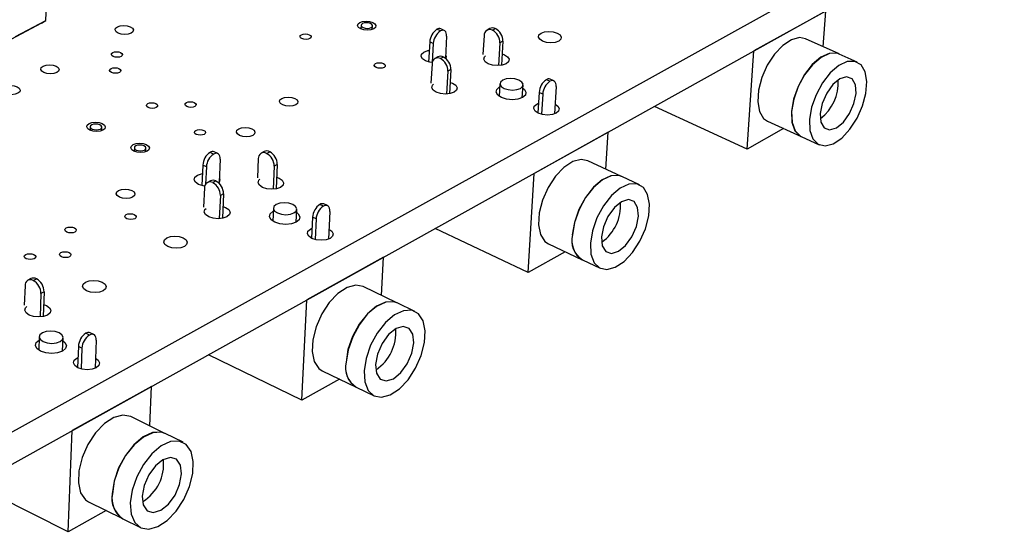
# Model space of a CAD drawing. Extents: x 71 to 211, y 71 to 143.
# Tile 12 of 13: x 174 to 211, y 93 to 113. Entities that reach past the tile are written whole.
import ezdxf

# ---------------------------------------------------------------- set-up
doc = ezdxf.new("R2010")
doc.units = 0
doc.layers.get('0').update_dxf_attribs({"linetype": 'CONTINUOUS'})

msp = doc.modelspace()

# ---------------------------------------------------------------- linework, layer by layer
at = {"color": 7, "linetype": 'CONTINUOUS'}
for p, q in [((210.883, 117.714), (128.768, 72.151)), ((210.791, 116.542), (128.79, 70.861)), ((174.893, 112.507), (174.939, 113.734)), ((204.177, 112.857), (201.482, 111.356)), ((204.08, 111.513), (204.177, 112.857)), ((173.742, 111.9), (174.893, 112.507)), ((174.726, 112.397), (174.893, 112.507)), ((174.726, 112.397), (173.576, 111.79)), ((186.726, 112.32), (186.719, 112.188)), ((187.149, 112.166), (187.155, 112.298)), ((189.706, 112.11), (189.574, 112.171)), ((189.851, 112.126), (189.719, 112.186)), ((191.567, 112.199), (191.456, 112.138)), ((191.662, 112.134), (191.773, 112.195)), ((189.304, 111.698), (189.263, 110.941)), ((189.436, 111.637), (189.304, 111.698)), ((189.939, 111.911), (189.893, 111.084)), ((191.346, 111.935), (191.305, 111.22)), ((192.051, 111.723), (191.94, 111.662)), ((192.051, 111.723), (191.999, 110.819)), ((204.679, 111.243), (203.412, 111.814)), ((189.436, 111.637), (189.397, 110.918)), ((191.94, 111.662), (191.891, 110.807)), ((201.229, 107.672), (201.482, 111.356)), ((201.482, 111.356), (201.481, 111.356)), ((189.613, 111.134), (189.501, 111.073)), ((189.819, 111.13), (189.707, 111.068)), ((205.354, 110.938), (204.685, 111.24)), ((189.391, 110.869), (189.352, 110.153)), ((189.986, 110.594), (189.939, 109.737)), ((190.098, 110.655), (189.986, 110.594)), ((190.098, 110.655), (190.048, 109.749)), ((193.819, 110.216), (193.685, 110.278)), ((193.963, 110.233), (193.83, 110.294)), ((191.942, 110.13), (191.915, 109.652)), ((191.927, 110.005), (191.935, 110.01)), ((192.781, 109.602), (192.809, 110.08)), ((194.049, 110.017), (193.988, 108.991)), ((193.414, 109.802), (193.368, 109.028)), ((193.547, 109.74), (193.414, 109.802)), ((193.547, 109.74), (193.502, 108.979)), ((193.322, 109.36), (193.39, 109.39)), ((201.229, 107.672), (197.741, 109.273)), ((201.988, 108.721), (203.251, 108.144)), ((176.556, 108.511), (176.55, 108.375)), ((176.985, 108.357), (176.99, 108.493)), ((202.596, 108.443), (201.229, 107.672)), ((196.005, 108.305), (193.223, 106.755)), ((195.919, 106.919), (196.005, 108.305)), ((196.005, 108.305), (196.005, 108.305)), ((203.258, 108.141), (203.925, 107.836)), ((178.211, 107.723), (178.205, 107.586)), ((178.641, 107.567), (178.647, 107.704)), ((181.19, 107.485), (181.058, 107.547)), ((181.344, 107.501), (181.212, 107.563)), ((181.434, 107.286), (181.395, 106.414)), ((182.865, 107.311), (182.831, 106.589)), ((183.088, 107.578), (182.973, 107.516)), ((183.179, 107.51), (183.294, 107.572)), ((196.508, 106.646), (195.238, 107.235)), ((180.783, 107.067), (180.749, 106.3)), ((180.915, 107.004), (180.783, 107.067)), ((180.915, 107.004), (180.886, 106.35)), ((183.461, 107.029), (183.419, 106.163)), ((183.576, 107.092), (183.461, 107.029)), ((183.576, 107.092), (183.532, 106.176)), ((193.002, 103.032), (193.223, 106.755)), ((193.223, 106.755), (193.222, 106.755)), ((197.185, 106.331), (196.515, 106.643)), ((180.846, 106.211), (180.814, 105.486)), ((181.07, 106.479), (180.954, 106.416)), ((181.276, 106.472), (181.16, 106.409)), ((181.443, 105.927), (181.403, 105.058)), ((181.558, 105.99), (181.443, 105.927)), ((181.558, 105.99), (181.516, 105.071)), ((183.433, 105.452), (183.41, 104.965)), ((184.289, 104.921), (184.313, 105.409)), ((185.313, 105.529), (185.179, 105.592)), ((185.466, 105.546), (185.333, 105.609)), ((184.903, 105.108), (184.864, 104.324)), ((185.036, 105.045), (184.903, 105.108)), ((185.036, 105.045), (184.998, 104.274)), ((185.555, 105.331), (185.502, 104.291)), ((184.825, 104.668), (184.882, 104.695)), ((193.002, 103.032), (189.505, 104.685)), ((193.764, 104.108), (195.031, 103.512)), ((187.568, 103.605), (184.694, 102.004)), ((187.492, 102.176), (187.568, 103.605)), ((187.567, 103.605), (187.568, 103.605)), ((194.389, 103.814), (193.002, 103.032)), ((195.037, 103.509), (195.706, 103.194)), ((174.329, 102.806), (174.211, 102.741)), ((174.105, 102.535), (174.078, 101.805)), ((174.416, 102.733), (174.535, 102.798)), ((188.072, 101.898), (186.799, 102.507)), ((174.702, 102.244), (174.669, 101.365)), ((174.821, 102.309), (174.702, 102.244)), ((174.821, 102.309), (174.785, 101.38)), ((184.507, 98.241), (184.694, 102.004)), ((184.694, 102.004), (184.693, 102.004)), ((188.751, 101.573), (188.079, 101.895)), ((174.643, 100.619), (174.624, 100.122)), ((175.517, 100.086), (175.536, 100.584)), ((176.524, 100.686), (176.39, 100.751)), ((176.688, 100.703), (176.554, 100.768)), ((176.108, 100.259), (176.077, 99.464)), ((176.243, 100.193), (176.108, 100.259)), ((176.778, 100.489), (176.736, 99.436)), ((176.046, 99.82), (176.092, 99.843)), ((176.243, 100.193), (176.212, 99.413)), ((184.507, 98.241), (181.002, 99.948)), ((185.27, 99.345), (186.54, 98.73)), ((178.851, 98.749), (175.881, 97.094)), ((178.788, 97.274), (178.851, 98.749)), ((178.85, 98.749), (178.851, 98.749)), ((185.913, 99.034), (184.507, 98.241)), ((186.547, 98.726), (187.218, 98.401)), ((179.358, 96.992), (178.082, 97.622)), ((175.731, 93.291), (175.881, 97.094)), ((175.881, 97.094), (175.88, 97.094)), ((180.039, 96.657), (179.365, 96.989)), ((175.731, 93.291), (172.219, 95.055)), ((176.494, 94.425), (177.767, 93.789)), ((177.155, 94.094), (175.731, 93.291)), ((177.773, 93.785), (178.445, 93.45))]:
    msp.add_line(p, q, dxfattribs=at)
for points in [[(186.68, 112.43), (186.785, 112.467), (186.914, 112.48), (187.047, 112.467), (187.164, 112.43), (187.247, 112.375), (187.283, 112.309), (187.267, 112.244), (187.202, 112.189), (187.097, 112.152), (186.967, 112.139), (186.834, 112.152), (186.717, 112.189), (186.635, 112.244), (186.598, 112.309), (186.614, 112.375), (186.68, 112.43)], [(186.801, 112.234), (186.874, 112.211), (186.957, 112.203), (187.038, 112.211), (187.104, 112.234), (187.145, 112.269), (187.155, 112.309), (187.132, 112.35), (187.08, 112.385), (187.007, 112.408), (186.924, 112.416), (186.844, 112.408), (186.778, 112.385), (186.737, 112.35), (186.727, 112.309), (186.749, 112.269), (186.801, 112.234)], [(177.574, 112.267), (177.681, 112.304), (177.81, 112.317), (177.943, 112.304), (178.059, 112.267), (178.14, 112.212), (178.174, 112.146), (178.156, 112.081), (178.089, 112.026), (177.982, 111.989), (177.853, 111.976), (177.72, 111.989), (177.604, 112.026), (177.523, 112.081), (177.489, 112.146), (177.507, 112.212), (177.574, 112.267)], [(189.939, 111.911), (189.937, 111.974), (189.927, 112.029), (189.907, 112.074), (189.878, 112.108), (189.842, 112.129), (189.801, 112.137), (189.755, 112.13), (189.706, 112.11)], [(193.487, 112.029), (193.618, 112.075), (193.779, 112.091), (193.946, 112.075), (194.093, 112.029), (194.198, 111.959), (194.246, 111.878), (194.228, 111.796), (194.148, 111.726), (194.017, 111.68), (193.855, 111.663), (193.688, 111.68), (193.541, 111.726), (193.436, 111.796), (193.388, 111.878), (193.406, 111.959), (193.487, 112.029)], [(184.485, 111.968), (184.55, 111.99), (184.628, 111.998), (184.709, 111.99), (184.78, 111.968), (184.83, 111.934), (184.852, 111.895), (184.842, 111.855), (184.802, 111.821), (184.737, 111.798), (184.659, 111.791), (184.578, 111.798), (184.507, 111.821), (184.457, 111.855), (184.435, 111.895), (184.445, 111.934), (184.485, 111.968)], [(203.412, 111.814), (203.193, 111.857), (202.887, 111.78), (202.564, 111.568), (202.254, 111.241), (201.983, 110.826), (201.776, 110.361), (201.652, 109.888), (201.622, 109.449), (201.688, 109.083), (201.844, 108.823), (201.988, 108.721)], [(177.4, 111.3), (177.465, 111.322), (177.544, 111.33), (177.625, 111.322), (177.695, 111.3), (177.745, 111.266), (177.765, 111.226), (177.754, 111.186), (177.713, 111.152), (177.648, 111.129), (177.569, 111.121), (177.488, 111.129), (177.418, 111.152), (177.368, 111.186), (177.348, 111.226), (177.359, 111.266), (177.4, 111.3)], [(189.397, 110.918), (189.306, 110.931), (189.144, 110.983), (189.029, 111.059), (188.978, 111.15), (188.999, 111.24), (189.089, 111.317)], [(189.089, 111.317), (189.234, 111.368), (189.287, 111.377)], [(189.9, 111.207), (189.924, 111.15), (189.909, 111.07)], [(192.024, 111.244), (192.115, 111.211), (192.231, 111.134), (192.282, 111.043), (192.262, 110.953), (192.173, 110.876), (192.028, 110.825), (191.85, 110.807), (191.666, 110.825), (191.504, 110.876), (191.388, 110.953), (191.336, 111.043), (191.357, 111.134), (191.397, 111.178)], [(204.679, 111.243), (204.598, 111.271), (204.311, 111.264), (203.993, 111.118), (203.673, 110.844), (203.379, 110.468), (203.137, 110.022), (202.969, 109.547), (202.89, 109.085)], [(204.685, 111.24), (204.604, 111.268), (204.318, 111.261), (204, 111.115), (203.68, 110.841), (203.385, 110.465), (203.144, 110.019), (202.976, 109.544), (202.897, 109.082)], [(203.565, 108.777), (203.582, 108.37), (203.693, 108.053), (203.889, 107.855), (204.151, 107.793), (204.456, 107.873), (204.777, 108.086), (205.087, 108.415), (205.356, 108.829), (205.563, 109.293), (205.687, 109.765), (205.72, 110.204), (205.657, 110.57), (205.503, 110.832), (205.273, 110.966), (204.986, 110.96), (204.669, 110.813), (204.349, 110.539), (204.054, 110.162), (203.812, 109.715), (203.644, 109.24), (203.565, 108.777)], [(174.786, 110.788), (174.894, 110.825), (175.024, 110.838), (175.157, 110.825), (175.273, 110.788), (175.354, 110.732), (175.388, 110.666), (175.369, 110.6), (175.301, 110.544), (175.193, 110.506), (175.063, 110.493), (174.929, 110.506), (174.813, 110.544), (174.732, 110.6), (174.699, 110.666), (174.718, 110.732), (174.786, 110.788)], [(177.336, 110.696), (177.402, 110.718), (177.481, 110.726), (177.562, 110.718), (177.632, 110.696), (177.682, 110.662), (177.703, 110.621), (177.692, 110.581), (177.651, 110.547), (177.585, 110.525), (177.506, 110.517), (177.425, 110.525), (177.354, 110.547), (177.305, 110.581), (177.284, 110.621), (177.295, 110.662), (177.336, 110.696)], [(187.269, 110.885), (187.333, 110.908), (187.412, 110.916), (187.493, 110.908), (187.565, 110.885), (187.615, 110.851), (187.637, 110.811), (187.628, 110.771), (187.588, 110.737), (187.523, 110.714), (187.445, 110.706), (187.363, 110.714), (187.292, 110.737), (187.241, 110.771), (187.219, 110.811), (187.229, 110.851), (187.269, 110.885)], [(192.654, 110.258), (192.506, 110.305), (192.338, 110.322), (192.176, 110.305), (192.044, 110.258), (191.962, 110.188), (191.944, 110.105), (191.991, 110.022), (192.097, 109.952), (192.245, 109.905), (192.413, 109.888), (192.576, 109.905), (192.708, 109.952), (192.789, 110.022), (192.808, 110.105), (192.76, 110.188), (192.654, 110.258)], [(194.049, 110.017), (194.049, 110.08), (194.038, 110.136), (194.018, 110.181), (193.99, 110.215), (193.955, 110.236), (193.913, 110.243), (193.867, 110.237), (193.819, 110.216)], [(203.97, 109.006), (203.996, 108.682), (204.12, 108.466), (204.324, 108.39), (204.576, 108.465), (204.838, 108.681), (205.07, 109.003), (205.237, 109.383), (205.314, 109.764), (205.289, 110.088), (205.165, 110.305), (204.962, 110.382), (204.71, 110.308), (204.447, 110.093), (204.214, 109.769), (204.046, 109.388), (203.97, 109.006)], [(173.323, 110.011), (173.431, 110.049), (173.562, 110.062), (173.695, 110.049), (173.811, 110.011), (173.892, 109.955), (173.926, 109.889), (173.907, 109.822), (173.838, 109.766), (173.73, 109.728), (173.599, 109.715), (173.466, 109.728), (173.349, 109.766), (173.269, 109.822), (173.235, 109.889), (173.254, 109.955), (173.323, 110.011)], [(190.072, 110.178), (190.165, 110.143), (190.28, 110.066), (190.332, 109.975), (190.311, 109.883), (190.221, 109.806), (190.075, 109.754), (189.896, 109.736), (189.711, 109.754), (189.549, 109.806), (189.433, 109.883), (189.382, 109.975), (189.403, 110.066), (189.444, 110.11)], [(192.802, 109.96), (192.858, 109.914), (192.92, 109.806), (192.896, 109.698), (192.79, 109.607), (192.618, 109.545), (192.407, 109.524), (192.188, 109.545), (191.996, 109.607), (191.858, 109.698), (191.797, 109.806), (191.821, 109.914), (191.927, 110.005)], [(183.748, 109.576), (183.855, 109.613), (183.985, 109.627), (184.12, 109.613), (184.237, 109.576), (184.32, 109.519), (184.356, 109.453), (184.34, 109.386), (184.273, 109.33), (184.166, 109.292), (184.035, 109.279), (183.901, 109.292), (183.783, 109.33), (183.7, 109.386), (183.665, 109.453), (183.681, 109.519), (183.748, 109.576)], [(178.717, 109.38), (178.783, 109.403), (178.862, 109.411), (178.943, 109.403), (179.014, 109.38), (179.064, 109.346), (179.086, 109.305), (179.075, 109.265), (179.033, 109.231), (178.968, 109.208), (178.889, 109.2), (178.807, 109.208), (178.736, 109.231), (178.686, 109.265), (178.665, 109.305), (178.676, 109.346), (178.717, 109.38)], [(180.167, 109.42), (180.232, 109.443), (180.311, 109.451), (180.393, 109.443), (180.464, 109.42), (180.514, 109.386), (180.535, 109.345), (180.525, 109.305), (180.484, 109.27), (180.418, 109.247), (180.339, 109.239), (180.257, 109.247), (180.186, 109.27), (180.136, 109.305), (180.115, 109.345), (180.126, 109.386), (180.167, 109.42)], [(194.01, 109.354), (194.112, 109.283), (194.165, 109.191), (194.145, 109.099), (194.056, 109.021), (193.91, 108.969), (193.731, 108.951), (193.546, 108.969), (193.382, 109.021), (193.265, 109.099), (193.213, 109.191), (193.233, 109.283), (193.322, 109.36), (193.322, 109.36)], [(202.89, 109.085), (202.908, 108.677), (203.019, 108.361), (203.215, 108.163), (203.251, 108.144)], [(202.897, 109.082), (202.914, 108.674), (203.026, 108.358), (203.222, 108.159), (203.258, 108.141)], [(176.513, 108.626), (176.621, 108.664), (176.752, 108.677), (176.887, 108.664), (177.004, 108.626), (177.086, 108.569), (177.12, 108.502), (177.102, 108.435), (177.033, 108.378), (176.925, 108.34), (176.794, 108.327), (176.659, 108.34), (176.542, 108.378), (176.46, 108.435), (176.426, 108.502), (176.445, 108.569), (176.513, 108.626)], [(176.629, 108.425), (176.702, 108.401), (176.786, 108.393), (176.868, 108.401), (176.936, 108.425), (176.978, 108.46), (176.99, 108.502), (176.969, 108.544), (176.917, 108.58), (176.844, 108.603), (176.76, 108.612), (176.678, 108.603), (176.611, 108.58), (176.568, 108.544), (176.556, 108.502), (176.578, 108.46), (176.629, 108.425)], [(180.518, 108.375), (180.583, 108.398), (180.663, 108.406), (180.745, 108.398), (180.816, 108.375), (180.866, 108.34), (180.888, 108.299), (180.877, 108.259), (180.836, 108.224), (180.771, 108.201), (180.691, 108.193), (180.609, 108.201), (180.537, 108.224), (180.487, 108.259), (180.466, 108.299), (180.477, 108.34), (180.518, 108.375)], [(182.132, 108.434), (182.239, 108.472), (182.37, 108.485), (182.505, 108.472), (182.623, 108.434), (182.706, 108.377), (182.742, 108.31), (182.725, 108.243), (182.657, 108.186), (182.55, 108.148), (182.419, 108.135), (182.284, 108.148), (182.166, 108.186), (182.083, 108.243), (182.047, 108.31), (182.065, 108.377), (182.132, 108.434)], [(178.168, 107.838), (178.276, 107.876), (178.407, 107.89), (178.542, 107.876), (178.66, 107.838), (178.742, 107.781), (178.777, 107.714), (178.759, 107.646), (178.691, 107.589), (178.582, 107.551), (178.451, 107.537), (178.316, 107.551), (178.198, 107.589), (178.116, 107.646), (178.081, 107.714), (178.099, 107.781), (178.168, 107.838)], [(178.285, 107.636), (178.358, 107.612), (178.443, 107.603), (178.525, 107.612), (178.593, 107.636), (178.635, 107.671), (178.647, 107.714), (178.625, 107.756), (178.573, 107.791), (178.5, 107.815), (178.415, 107.824), (178.333, 107.815), (178.266, 107.791), (178.223, 107.756), (178.212, 107.714), (178.233, 107.671), (178.285, 107.636)], [(181.434, 107.286), (181.432, 107.35), (181.421, 107.405), (181.399, 107.451), (181.369, 107.485), (181.332, 107.506), (181.289, 107.513), (181.241, 107.506), (181.19, 107.485)], [(195.238, 107.235), (194.995, 107.282), (194.678, 107.201), (194.345, 106.983), (194.026, 106.648), (193.75, 106.226), (193.54, 105.754), (193.417, 105.275), (193.39, 104.831), (193.463, 104.462), (193.628, 104.202), (193.764, 104.108)], [(180.861, 106.279), (180.79, 106.291), (180.627, 106.344), (180.513, 106.423), (180.464, 106.516), (180.488, 106.61), (180.582, 106.689)], [(180.582, 106.689), (180.731, 106.742), (180.769, 106.749)], [(181.402, 106.576), (181.425, 106.516), (181.401, 106.423), (181.381, 106.398)], [(183.553, 106.617), (183.654, 106.579), (183.769, 106.5), (183.819, 106.406), (183.795, 106.313), (183.702, 106.233), (183.554, 106.18), (183.372, 106.162), (183.186, 106.18), (183.022, 106.233), (182.907, 106.313), (182.857, 106.406), (182.881, 106.5), (182.923, 106.545)], [(196.508, 106.646), (196.409, 106.68), (196.111, 106.669), (195.783, 106.518), (195.453, 106.237), (195.152, 105.853), (194.905, 105.4), (194.737, 104.918), (194.66, 104.451)], [(196.515, 106.643), (196.415, 106.676), (196.118, 106.666), (195.789, 106.514), (195.46, 106.234), (195.158, 105.85), (194.912, 105.397), (194.743, 104.915), (194.667, 104.447)], [(177.621, 106.117), (177.73, 106.156), (177.863, 106.169), (177.998, 106.156), (178.116, 106.117), (178.199, 106.059), (178.234, 105.991), (178.216, 105.923), (178.147, 105.865), (178.038, 105.826), (177.906, 105.813), (177.77, 105.826), (177.652, 105.865), (177.569, 105.923), (177.534, 105.991), (177.553, 106.059), (177.621, 106.117)], [(195.337, 104.133), (195.359, 103.722), (195.478, 103.403), (195.683, 103.206), (195.956, 103.147), (196.273, 103.231), (196.604, 103.451), (196.921, 103.787), (197.197, 104.209), (197.406, 104.679), (197.53, 105.158), (197.559, 105.601), (197.489, 105.97), (197.327, 106.233), (197.086, 106.365), (196.788, 106.355), (196.46, 106.202), (196.131, 105.922), (195.829, 105.537), (195.583, 105.083), (195.414, 104.601), (195.337, 104.133)], [(195.754, 104.369), (195.785, 104.042), (195.917, 103.826), (196.129, 103.752), (196.39, 103.831), (196.66, 104.052), (196.897, 104.38), (197.067, 104.767), (197.142, 105.152), (197.112, 105.479), (196.981, 105.696), (196.769, 105.772), (196.508, 105.693), (196.238, 105.472), (195.999, 105.143), (195.83, 104.756), (195.754, 104.369)], [(181.537, 105.515), (181.64, 105.477), (181.755, 105.397), (181.804, 105.303), (181.78, 105.208), (181.686, 105.128), (181.537, 105.075), (181.354, 105.056), (181.167, 105.075), (181.003, 105.128), (180.888, 105.208), (180.839, 105.303), (180.864, 105.397), (180.906, 105.442)], [(184.161, 105.589), (184.012, 105.637), (183.842, 105.654), (183.676, 105.637), (183.541, 105.589), (183.456, 105.516), (183.434, 105.431), (183.48, 105.345), (183.585, 105.272), (183.734, 105.224), (183.905, 105.207), (184.071, 105.224), (184.206, 105.272), (184.291, 105.345), (184.312, 105.431), (184.267, 105.516), (184.161, 105.589)], [(185.555, 105.331), (185.553, 105.395), (185.542, 105.45), (185.521, 105.496), (185.491, 105.53), (185.454, 105.551), (185.411, 105.557), (185.363, 105.55), (185.313, 105.529)], [(177.907, 105.21), (177.973, 105.233), (178.054, 105.241), (178.136, 105.233), (178.208, 105.21), (178.259, 105.174), (178.28, 105.133), (178.269, 105.091), (178.227, 105.056), (178.161, 105.032), (178.08, 105.024), (177.998, 105.032), (177.926, 105.056), (177.875, 105.091), (177.854, 105.133), (177.865, 105.174), (177.907, 105.21)], [(184.308, 105.292), (184.37, 105.24), (184.429, 105.129), (184.402, 105.017), (184.292, 104.922), (184.115, 104.859), (183.9, 104.837), (183.678, 104.859), (183.484, 104.922), (183.347, 105.017), (183.288, 105.129), (183.316, 105.24), (183.426, 105.334), (183.426, 105.334)], [(175.657, 104.71), (175.724, 104.733), (175.805, 104.742), (175.887, 104.733), (175.959, 104.71), (176.01, 104.674), (176.031, 104.632), (176.019, 104.591), (175.977, 104.555), (175.91, 104.531), (175.829, 104.523), (175.747, 104.531), (175.675, 104.555), (175.624, 104.591), (175.603, 104.632), (175.615, 104.674), (175.657, 104.71)], [(185.521, 104.662), (185.625, 104.588), (185.676, 104.493), (185.653, 104.398), (185.56, 104.318), (185.411, 104.264), (185.228, 104.245), (185.04, 104.264), (184.876, 104.318), (184.759, 104.398), (184.709, 104.493), (184.732, 104.588), (184.825, 104.668)], [(179.426, 104.334), (179.563, 104.383), (179.729, 104.4), (179.9, 104.383), (180.049, 104.334), (180.154, 104.261), (180.198, 104.175), (180.176, 104.088), (180.09, 104.015), (179.953, 103.966), (179.786, 103.949), (179.616, 103.966), (179.467, 104.015), (179.362, 104.088), (179.318, 104.175), (179.34, 104.261), (179.426, 104.334)], [(174.131, 103.71), (174.198, 103.734), (174.279, 103.742), (174.362, 103.734), (174.434, 103.71), (174.485, 103.674), (174.506, 103.632), (174.494, 103.59), (174.451, 103.554), (174.384, 103.531), (174.303, 103.522), (174.22, 103.531), (174.148, 103.554), (174.098, 103.59), (174.077, 103.632), (174.089, 103.674), (174.131, 103.71)], [(175.456, 103.782), (175.522, 103.806), (175.603, 103.814), (175.686, 103.806), (175.759, 103.782), (175.809, 103.747), (175.83, 103.705), (175.819, 103.662), (175.776, 103.627), (175.709, 103.603), (175.628, 103.595), (175.545, 103.603), (175.473, 103.627), (175.423, 103.662), (175.402, 103.705), (175.413, 103.747), (175.456, 103.782)], [(176.381, 102.668), (176.519, 102.717), (176.687, 102.734), (176.858, 102.717), (177.007, 102.668), (177.112, 102.594), (177.156, 102.506), (177.132, 102.419), (177.045, 102.345), (176.907, 102.296), (176.74, 102.278), (176.568, 102.296), (176.418, 102.345), (176.314, 102.419), (176.27, 102.506), (176.294, 102.594), (176.381, 102.668)], [(186.799, 102.507), (186.529, 102.559), (186.201, 102.473), (185.858, 102.249), (185.53, 101.906), (185.247, 101.476), (185.035, 100.997), (184.913, 100.511), (184.89, 100.063), (184.97, 99.691), (185.144, 99.43), (185.27, 99.345)], [(174.803, 101.837), (174.914, 101.795), (175.028, 101.713), (175.076, 101.617), (175.05, 101.52), (174.953, 101.438), (174.8, 101.383), (174.615, 101.364), (174.426, 101.383), (174.261, 101.438), (174.147, 101.52), (174.099, 101.617), (174.126, 101.713), (174.17, 101.76)], [(188.072, 101.898), (187.952, 101.938), (187.643, 101.924), (187.303, 101.767), (186.964, 101.479), (186.655, 101.088), (186.405, 100.627), (186.235, 100.138), (186.161, 99.665)], [(188.079, 101.895), (187.959, 101.935), (187.65, 101.921), (187.31, 101.763), (186.971, 101.476), (186.662, 101.084), (186.411, 100.624), (186.241, 100.135), (186.167, 99.662)], [(186.839, 99.337), (186.867, 98.922), (186.994, 98.602), (187.21, 98.405), (187.494, 98.349), (187.822, 98.438), (188.164, 98.665), (188.49, 99.008), (188.771, 99.437), (188.983, 99.916), (189.107, 100.4), (189.132, 100.848), (189.055, 101.22), (188.883, 101.483), (188.632, 101.614), (188.322, 101.599), (187.983, 101.441), (187.643, 101.153), (187.334, 100.761), (187.084, 100.3), (186.913, 99.81), (186.839, 99.337)], [(187.27, 99.58), (187.306, 99.251), (187.446, 99.034), (187.667, 98.962), (187.938, 99.046), (188.215, 99.272), (188.458, 99.607), (188.63, 99.999), (188.704, 100.389), (188.669, 100.719), (188.53, 100.937), (188.309, 101.01), (188.039, 100.927), (187.76, 100.701), (187.516, 100.365), (187.344, 99.972), (187.27, 99.58)], [(175.387, 100.765), (175.237, 100.815), (175.064, 100.833), (174.895, 100.815), (174.756, 100.765), (174.668, 100.69), (174.643, 100.602), (174.687, 100.513), (174.792, 100.438), (174.942, 100.388), (175.115, 100.37), (175.284, 100.388), (175.423, 100.438), (175.512, 100.513), (175.536, 100.602), (175.492, 100.69), (175.387, 100.765)], [(176.778, 100.489), (176.776, 100.553), (176.763, 100.609), (176.741, 100.655), (176.71, 100.689), (176.671, 100.71), (176.626, 100.716), (176.576, 100.708), (176.524, 100.686)], [(175.532, 100.47), (175.601, 100.411), (175.658, 100.296), (175.626, 100.181), (175.511, 100.083), (175.33, 100.018), (175.111, 99.995), (174.886, 100.018), (174.691, 100.083), (174.554, 100.181), (174.498, 100.296), (174.529, 100.411), (174.645, 100.509)], [(176.751, 99.815), (176.857, 99.738), (176.906, 99.64), (176.88, 99.542), (176.783, 99.459), (176.629, 99.403), (176.443, 99.384), (176.253, 99.403), (176.087, 99.459), (175.971, 99.542), (175.922, 99.64), (175.949, 99.738), (176.046, 99.82), (176.046, 99.82)], [(178.082, 97.622), (178.08, 97.623), (177.784, 97.679), (177.443, 97.588), (177.089, 97.357), (176.752, 97.007), (176.463, 96.569), (176.248, 96.082), (176.126, 95.589), (176.108, 95.136), (176.195, 94.762), (176.38, 94.501), (176.494, 94.425)], [(179.358, 96.992), (179.215, 97.04), (178.894, 97.022), (178.542, 96.858), (178.193, 96.563), (177.876, 96.164), (177.621, 95.695), (177.45, 95.199), (177.378, 94.72)], [(179.365, 96.989), (179.222, 97.037), (178.9, 97.018), (178.549, 96.855), (178.2, 96.56), (177.883, 96.16), (177.628, 95.691), (177.457, 95.195), (177.385, 94.717)], [(178.058, 94.381), (178.092, 93.962), (178.229, 93.64), (178.455, 93.445), (178.752, 93.392), (179.091, 93.487), (179.444, 93.72), (179.78, 94.071), (180.067, 94.508), (180.282, 94.994), (180.405, 95.485), (180.425, 95.938), (180.341, 96.313), (180.159, 96.576), (179.896, 96.704), (179.575, 96.686), (179.223, 96.522), (178.874, 96.226), (178.557, 95.826), (178.301, 95.357), (178.13, 94.86), (178.058, 94.381)], [(178.504, 94.633), (178.545, 94.301), (178.693, 94.083), (178.924, 94.013), (179.204, 94.101), (179.491, 94.334), (179.739, 94.675), (179.913, 95.074), (179.985, 95.469), (179.945, 95.801), (179.799, 96.019), (179.568, 96.09), (179.287, 96.003), (179, 95.771), (178.751, 95.429), (178.576, 95.029), (178.504, 94.633)]]:
    msp.add_lwpolyline(points, dxfattribs=at)
for centre, radius, start, end in [((189.915, 111.662), 0.612, 123.888, 176.6457), ((190.048, 111.601), 0.613, 123.8998, 176.6366), ((189.662, 112.04), 0.157, 68.4939, 123.9064), ((191.558, 111.948), 0.213, 60.9293, 183.4586), ((191.666, 111.994), 0.227, 61.9456, 115.8895), ((191.423, 111.675), 0.517, 358.488, 62.5107), ((191.535, 111.736), 0.517, 358.4805, 62.5206), ((189.603, 110.883), 0.212, 60.709, 183.7163), ((189.712, 110.93), 0.227, 61.7372, 115.8355), ((189.465, 110.607), 0.521, 358.6204, 62.3375), ((189.577, 110.668), 0.521, 358.6128, 62.3474), ((194.036, 109.762), 0.623, 124.2561, 176.361), ((194.17, 109.701), 0.624, 124.2681, 176.3518), ((193.773, 110.15), 0.155, 68.6292, 124.4328), ((202.935, 110.169), 1.712, 307.8657, 3.2239), ((181.398, 107.034), 0.616, 123.5134, 176.9259), ((181.531, 106.971), 0.616, 123.5252, 176.9168), ((181.15, 107.41), 0.166, 68.0184, 123.8341), ((183.074, 107.328), 0.21, 59.9625, 184.5907), ((183.185, 107.376), 0.224, 61.0326, 115.6485), ((182.925, 107.038), 0.536, 359.0637, 61.7576), ((183.041, 107.101), 0.535, 359.0558, 61.7679), ((181.166, 106.277), 0.224, 60.8119, 115.5886), ((181.054, 106.229), 0.209, 59.7281, 184.8655), ((180.903, 105.934), 0.54, 359.2012, 61.5779), ((181.019, 105.997), 0.54, 359.1933, 61.5882), ((185.529, 105.072), 0.627, 123.8833, 176.6401), ((185.663, 105.008), 0.627, 123.8953, 176.6308), ((185.272, 105.457), 0.164, 68.1605, 124.3574), ((194.771, 105.55), 1.701, 306.1179, 3.9926), ((195.494, 104.237), 0.86, 165.6503, 237.4425), ((195.5, 104.234), 0.86, 165.6494, 237.442), ((174.424, 102.606), 0.221, 60.0651, 115.3808), ((174.31, 102.556), 0.206, 58.9332, 185.7988), ((174.147, 102.247), 0.555, 359.6621, 60.9759), ((174.265, 102.312), 0.555, 359.654, 60.9866), ((176.739, 100.225), 0.631, 123.4995, 176.9273), ((176.873, 100.159), 0.631, 123.5116, 176.918), ((176.488, 100.608), 0.173, 67.6709, 124.2824), ((186.337, 100.783), 1.694, 304.3526, 4.4669), ((187.006, 99.463), 0.869, 166.6055, 237.5839), ((187.013, 99.46), 0.869, 166.6046, 237.5835), ((177.667, 95.835), 1.645, 301.5481, 5.8559), ((178.301, 94.558), 0.937, 170.0533, 235.2144), ((178.308, 94.555), 0.937, 170.0525, 235.214)]:
    msp.add_arc(centre, radius, start, end, dxfattribs=at)

doc.saveas('drawing.dxf')
